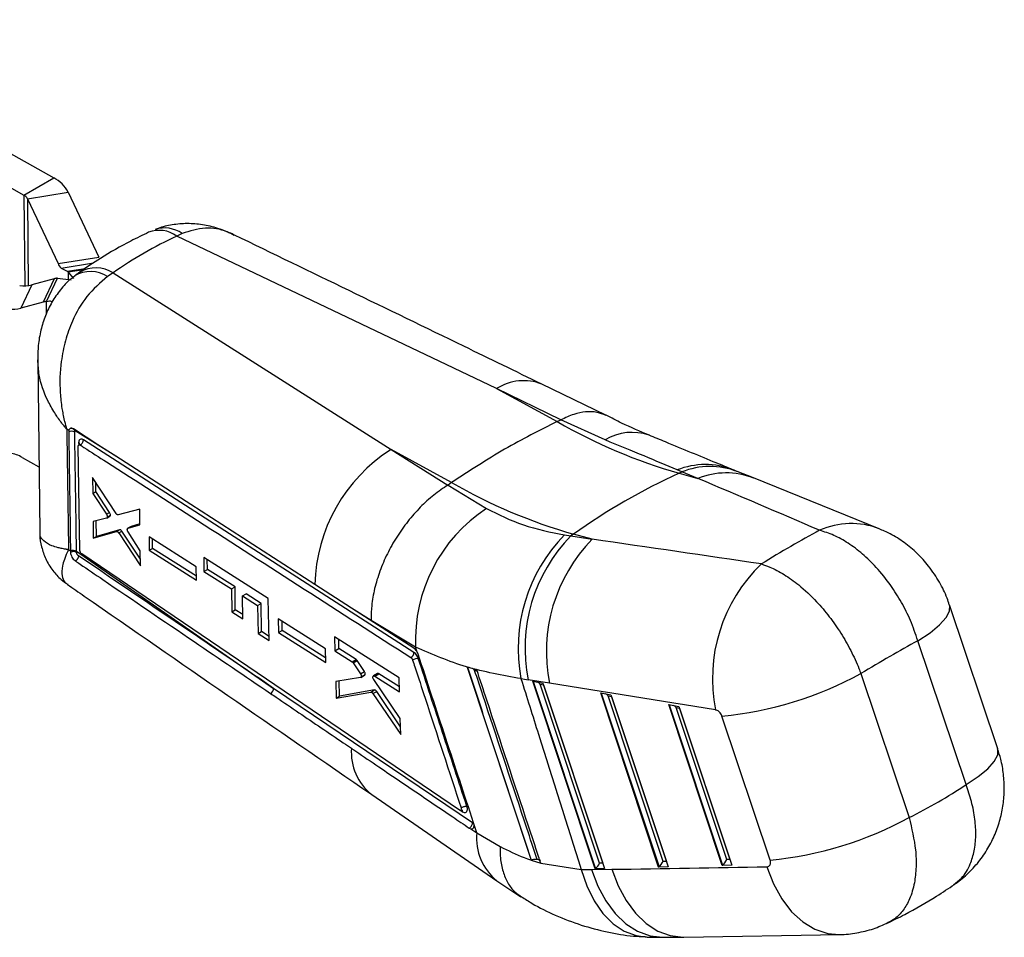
# Model space of a CAD drawing. Extents: x 29 to 409, y 89 to 274.
# Tile 10 of 10: x 363 to 409, y 209 to 253. Entities that reach past the tile are written whole.
import ezdxf

# ---------------------------------------------------------------- set-up
doc = ezdxf.new("R2010")
doc.units = 0
doc.layers.get('0').update_dxf_attribs({"linetype": 'CONTINUOUS'})

msp = doc.modelspace()

# ---------------------------------------------------------------- linework, layer by layer
at = {"color": 7, "linetype": 'CONTINUOUS'}
for p, q in [((351.0644, 252.8083), (364.3362, 245.3066)), ((350.0606, 251.7599), (362.9219, 244.4902)), ((362.9219, 244.4902), (364.3362, 245.3066)), ((363.0945, 244.3205), (365.0263, 244.6279)), ((365.0263, 244.6279), (366.472, 241.5541)), ((363.0945, 244.3205), (364.5402, 241.2467)), ((370.426, 242.6713), (370.1699, 242.5469)), ((385.3339, 235.3142), (370.1699, 242.5469)), ((364.5402, 241.2467), (366.472, 241.5541)), ((364.6936, 241.0341), (364.9746, 240.8805)), ((365.0143, 240.849), (365.7592, 240.9676)), ((364.3594, 240.5254), (363.2995, 240.2293)), ((364.3594, 240.5254), (363.8418, 239.4187)), ((363.9914, 239.4507), (364.509, 240.5574)), ((364.509, 240.5574), (365.1586, 240.4685)), ((365.2842, 240.541), (365.0143, 240.849)), ((367.1493, 240.8031), (366.8889, 240.6293)), ((367.1493, 240.8031), (380.3297, 232.4253)), ((363.2995, 240.2293), (362.7819, 239.1226)), ((363.9914, 239.4507), (364.1533, 239.4747)), ((363.8418, 239.4187), (362.7819, 239.1226)), ((363.5771, 236.6723), (363.6745, 228.5016)), ((385.3339, 235.3142), (388.2058, 233.7488)), ((388.3808, 233.832), (385.3339, 235.3142)), ((390.5135, 234.0489), (387.4755, 235.5267)), ((365.0529, 233.3289), (364.9543, 233.3907)), ((388.2058, 233.7488), (388.3769, 233.83)), ((388.3769, 233.83), (388.3808, 233.832)), ((390.4826, 232.8794), (388.3769, 233.83)), ((365.0529, 233.3289), (365.0469, 233.2646)), ((365.5793, 227.6411), (365.5024, 232.5879)), ((365.5339, 232.6532), (365.5286, 232.6501)), ((365.5819, 232.6471), (365.5916, 232.6415)), ((381.4136, 222.8085), (365.7415, 232.886)), ((362.8454, 232.0516), (363.6376, 231.5999)), ((380.3297, 232.4253), (383.0269, 230.7412)), ((383.2016, 230.8599), (380.3297, 232.4253)), ((370.8317, 229.819), (367.7659, 231.7943)), ((367.2897, 229.3927), (366.1772, 231.0989)), ((366.1772, 231.0989), (366.1871, 230.3461)), ((394.1078, 231.3636), (393.8917, 231.4567)), ((393.9799, 231.3052), (394.1078, 231.3636)), ((393.9799, 231.3052), (394.8703, 231.0589)), ((394.8703, 231.0589), (394.1078, 231.3636)), ((397.5063, 231.0772), (396.7438, 231.3819)), ((403.4658, 228.6741), (397.5067, 231.077)), ((366.333, 230.4303), (366.3276, 230.8682)), ((383.0269, 230.7412), (383.031, 230.7439)), ((383.2016, 230.8599), (383.031, 230.7439)), ((383.031, 230.7439), (384.8565, 229.6315)), ((366.1871, 230.3461), (366.333, 230.4303)), ((366.1871, 230.3461), (366.8382, 229.3552)), ((366.9856, 229.4402), (366.333, 230.4303)), ((376.7177, 226.029), (370.8317, 229.819)), ((366.8382, 229.3552), (366.9856, 229.4402)), ((366.8499, 229.1799), (366.997, 229.2648)), ((366.8748, 229.2226), (367.0221, 229.3077)), ((368.4117, 229.5934), (367.3968, 229.324)), ((368.423, 228.8552), (368.4117, 229.5934)), ((366.8404, 229.1759), (366.2046, 229.0067)), ((366.2046, 229.0067), (366.2147, 228.2256)), ((366.3591, 228.309), (366.35, 229.0454)), ((368.0015, 228.777), (367.8513, 228.6903)), ((367.8598, 228.6939), (368.423, 228.8552)), ((367.8598, 228.6939), (368.0101, 228.7807)), ((368.4224, 228.8994), (368.0101, 228.7807)), ((366.2147, 228.2256), (367.3131, 228.5384)), ((366.2147, 228.2256), (366.3591, 228.309)), ((367.4609, 228.6237), (366.3591, 228.309)), ((367.3131, 228.5384), (367.4609, 228.6237)), ((367.4204, 228.4707), (367.5685, 228.5562)), ((367.4204, 228.4707), (368.4524, 226.9047)), ((368.4476, 227.2223), (367.5685, 228.5562)), ((368.4416, 227.629), (367.862, 228.5164)), ((371.0914, 226.8686), (368.8559, 228.2893)), ((368.8559, 228.2893), (368.8658, 227.6488)), ((388.5529, 228.3747), (388.8533, 228.3302)), ((388.9757, 228.4163), (388.8533, 228.3302)), ((388.8533, 228.3302), (389.866, 228.1701)), ((389.866, 228.1701), (388.9757, 228.4163)), ((369.0178, 227.7366), (369.0122, 228.19)), ((365.0402, 227.6814), (365.1323, 227.6173)), ((365.1323, 227.6173), (365.1324, 227.6068)), ((365.1324, 227.6068), (365.1337, 227.5522)), ((365.4188, 227.6005), (374.7637, 221.1036)), ((365.42, 227.5476), (365.4188, 227.6005)), ((383.57, 215.3325), (365.6677, 227.4756)), ((368.4524, 226.9047), (368.4416, 227.629)), ((368.8658, 227.6488), (369.0178, 227.7366)), ((368.8658, 227.6488), (371.1027, 226.2289)), ((371.0993, 226.4219), (369.0178, 227.7366)), ((371.4491, 227.3135), (371.4612, 226.6461)), ((374.5096, 225.3654), (371.4491, 227.3135)), ((371.1027, 226.2289), (371.0914, 226.8686)), ((371.6237, 226.7399), (371.6179, 227.2061)), ((371.4612, 226.6461), (371.6237, 226.7399)), ((371.4612, 226.6461), (372.7656, 225.8168)), ((372.9323, 225.913), (371.6237, 226.7399)), ((372.7656, 225.8168), (372.9323, 225.913)), ((372.9458, 224.8268), (372.9323, 225.913)), ((378.4581, 224.9089), (376.7177, 226.029)), ((372.7656, 225.8168), (372.7863, 224.7348)), ((373.2873, 225.4851), (373.4557, 225.5823)), ((373.3086, 224.4033), (373.2873, 225.4851)), ((373.2873, 225.4851), (374.0019, 225.0308)), ((374.1726, 225.1293), (373.4557, 225.5823)), ((374.0019, 225.0308), (374.1726, 225.1293)), ((374.0019, 225.0308), (374.0288, 223.6994)), ((374.1892, 223.792), (374.1726, 225.1293)), ((374.5511, 223.368), (374.5096, 225.3654)), ((409.0918, 218.2332), (406.8078, 225.0573)), ((372.7863, 224.7348), (372.9458, 224.8268)), ((372.7863, 224.7348), (373.3086, 224.4033)), ((373.3047, 224.6), (372.9458, 224.8268)), ((379.3861, 224.325), (378.4581, 224.9089)), ((381.4058, 223.0122), (378.4581, 224.9089)), ((377.218, 222.9733), (374.9827, 224.3941)), ((374.9827, 224.3941), (374.9962, 223.7557)), ((375.1645, 223.8528), (375.1592, 224.2819)), ((381.4924, 223.0611), (379.3861, 224.325)), ((374.0288, 223.6994), (374.1892, 223.792)), ((374.0288, 223.6994), (374.5511, 223.368)), ((374.547, 223.5659), (374.1892, 223.792)), ((374.9962, 223.7557), (375.1645, 223.8528)), ((374.9962, 223.7557), (377.2328, 222.3356)), ((377.2278, 222.5495), (375.1645, 223.8528)), ((380.7167, 221.5982), (377.6555, 223.547)), ((377.6555, 223.547), (377.6714, 222.8819)), ((377.8564, 222.9887), (377.8511, 223.4225)), ((407.5867, 216.5359), (405.3026, 223.36)), ((377.2328, 222.3356), (377.218, 222.9733)), ((377.6714, 222.8819), (377.8564, 222.9887)), ((377.6714, 222.8819), (378.4806, 222.3673)), ((378.6685, 222.4758), (377.8564, 222.9887)), ((381.5713, 222.8208), (381.4924, 223.0611)), ((378.4806, 222.3673), (378.6685, 222.4758)), ((378.5341, 222.3125), (378.7219, 222.421)), ((378.5341, 222.3125), (378.8782, 221.7986)), ((379.0635, 221.9056), (378.7219, 222.421)), ((378.8782, 221.7986), (379.0635, 221.9056)), ((378.8919, 221.6238), (379.0751, 221.7296)), ((378.9139, 221.6554), (379.0978, 221.7616)), ((379.6834, 221.8032), (379.4923, 221.6929)), ((379.5547, 221.6843), (379.7464, 221.7949)), ((380.728, 221.175), (379.7464, 221.7949)), ((383.9408, 222.1088), (386.9648, 212.9611)), ((402.6025, 221.8012), (404.8866, 214.9771)), ((378.8787, 221.6191), (377.7055, 221.4256)), ((377.7055, 221.4256), (377.7236, 220.6351)), ((377.8842, 220.7278), (377.8753, 221.4536)), ((380.7673, 219.6739), (379.5077, 221.5172)), ((379.5547, 221.6843), (380.7344, 220.9341)), ((380.7344, 220.9341), (380.7167, 221.5982)), ((387.8417, 221.3463), (386.829, 221.5064)), ((387.0426, 221.4389), (387.5278, 221.3557)), ((390.0014, 212.5404), (387.0426, 221.4389)), ((390.2136, 212.8117), (387.3897, 221.3044)), ((387.3897, 221.3044), (387.554, 221.2762)), ((387.5278, 221.3557), (390.4547, 212.5531)), ((387.554, 221.2762), (390.3672, 212.816)), ((384.1883, 214.7195), (374.7637, 221.1036)), ((377.7236, 220.6351), (379.3672, 220.9228)), ((379.5468, 221.0265), (377.8842, 220.7278)), ((379.3672, 220.9228), (379.5468, 221.0265)), ((379.4693, 220.8556), (379.6492, 220.9594)), ((379.4693, 220.8556), (380.7869, 218.9126)), ((380.7776, 219.2751), (379.6492, 220.9594)), ((390.268, 220.8856), (390.7532, 220.8024)), ((393.0149, 212.6246), (390.268, 220.8856)), ((390.7532, 220.8024), (393.4682, 212.6373)), ((377.7236, 220.6351), (377.8842, 220.7278)), ((393.227, 212.8959), (390.6151, 220.7511)), ((390.6151, 220.7511), (390.7795, 220.7229)), ((390.7795, 220.7229), (393.3806, 212.9002)), ((393.4934, 220.3324), (393.9786, 220.2492)), ((396.0283, 212.7088), (393.4934, 220.3324)), ((396.2405, 212.9801), (393.8405, 220.1979)), ((393.8405, 220.1979), (394.0049, 220.1697)), ((393.9786, 220.2492), (396.4817, 212.7215)), ((394.0049, 220.1697), (396.3941, 212.9844)), ((380.7869, 218.9126), (380.7673, 219.6739)), ((398.2993, 212.9638), (396.0153, 219.7879)), ((379.4146, 216.0633), (385.349, 211.9738)), ((383.6356, 215.3185), (383.6553, 215.3268)), ((384.2609, 214.6387), (384.2398, 214.7314)), ((384.0371, 214.4762), (384.1168, 214.4397)), ((384.1168, 214.4397), (384.3883, 214.2518)), ((384.1168, 214.4397), (384.1306, 214.4372)), ((384.3883, 214.2518), (384.2609, 214.6387)), ((384.3883, 214.2518), (385.4956, 213.6021)), ((386.9648, 212.9611), (386.9662, 212.9568)), ((386.9662, 212.9568), (386.9727, 212.9606)), ((386.9662, 212.9568), (387.4245, 212.8187)), ((387.2549, 212.9928), (387.2536, 212.9967)), ((387.2536, 212.9967), (387.4061, 212.9501)), ((387.3793, 212.9552), (387.2549, 212.9928)), ((393.3806, 212.9002), (393.227, 212.8959)), ((396.3941, 212.9844), (396.2405, 212.9801)), ((387.4236, 212.8213), (389.346, 212.5209)), ((387.4245, 212.8187), (387.4236, 212.8213)), ((389.8324, 212.5107), (390.7949, 212.5232)), ((390.4547, 212.5531), (390.0014, 212.5404)), ((390.3672, 212.816), (390.2136, 212.8117)), ((393.4682, 212.6373), (393.0149, 212.6246)), ((396.4817, 212.7215), (396.0283, 212.7088)), ((385.341, 211.9702), (386.4824, 211.2224)), ((393.2218, 209.2981), (394.1842, 209.3106)), ((394.2152, 209.3112), (401.6235, 209.4328)), ((401.5685, 209.4312), (401.6239, 209.4328))]:
    msp.add_line(p, q, dxfattribs=at)
at = {"color": 8, "linetype": 'CONTINUOUS'}
for p, q in [((362.9219, 244.4902), (362.9607, 240.1822)), ((363.0945, 244.3205), (363.1316, 240.1947)), ((364.6936, 241.0341), (366.2272, 241.2781)), ((364.9746, 240.8805), (365.8341, 241.0173)), ((365.0143, 240.849), (365.0175, 240.4878)), ((363.9965, 238.8801), (363.9914, 239.4507)), ((367.4023, 232.0287), (365.3519, 233.3143)), ((365.5191, 232.7518), (365.5208, 232.6437)), ((387.0659, 221.4349), (390.0194, 212.5528)), ((390.2914, 220.8816), (393.0328, 212.637)), ((393.5168, 220.3284), (396.0463, 212.7212)), ((383.6301, 215.3136), (383.7203, 215.2525))]:
    msp.add_line(p, q, dxfattribs=at)
at = {"color": 7, "linetype": 'CONTINUOUS', "flags": 128}
msp.add_lwpolyline([(367.7659, 231.7943), (367.5048, 231.9625), (366.4288, 232.6561), (365.2733, 233.401)], dxfattribs=at)
at = {"color": 8, "linetype": 'CONTINUOUS', "flags": 128}
for points in [[(405.3026, 223.36), (405.8796, 223.741), (406.3306, 224.1099), (406.6421, 224.4557), (406.8048, 224.7681), (406.8138, 225.0377), (406.8075, 225.058)], [(407.5867, 216.5359), (408.1637, 216.9169), (408.6146, 217.2858), (408.9261, 217.6316), (409.0888, 217.944), (409.0978, 218.2136), (409.0918, 218.2332)], [(389.346, 212.5209), (389.6058, 211.7342), (389.9498, 211.0297), (390.3685, 210.4269), (390.8505, 209.9422), (391.3824, 209.5892), (391.9497, 209.3774), (392.3744, 209.3157)], [(389.8324, 212.5107), (390.1275, 211.727), (390.5049, 211.0247), (390.9545, 210.4228), (391.464, 209.9377), (392.0194, 209.5828), (392.6057, 209.3676), (393.2068, 209.298), (393.2218, 209.2981)], [(390.7949, 212.5232), (391.0899, 211.7395), (391.4674, 211.0372), (391.917, 210.4353), (392.4264, 209.9502), (392.9819, 209.5953), (393.5681, 209.3801), (394.1693, 209.3105), (394.2155, 209.3112)], [(398.1461, 212.6432), (398.4535, 211.8403), (398.8473, 211.1236), (399.3161, 210.5135), (399.8466, 210.0275), (400.4235, 209.6797), (401.0302, 209.4799), (401.5685, 209.4312)]]:
    msp.add_lwpolyline(points, dxfattribs=at)
at = {"color": 7, "linetype": 'CONTINUOUS'}
for centre, radius, start, end in [((363.6021, 243.87), 1.6132, 28.01966, 62.9356), ((362.7384, 244.131), 0.4033, 28.01966, 62.9356), ((364.9949, 241.4131), 0.4842, 200.10003, 231.5166), ((364.8879, 240.7302), 0.1735, 43.21821, 60.0169), ((366.3273, 239.5043), 1.5371, 57.67097, 119.56915), ((364.6957, 239.3174), 1.254, 98.56259, 105.55716), ((362.9386, 241.5742), 1.3925, 261.14126, 285.02296), ((364.1781, 238.2105), 1.2541, 98.56416, 105.55754), ((363.9246, 238.7606), 0.7499, 60.8683, 72.23979), ((362.4209, 240.4675), 1.3925, 261.14112, 285.02311), ((365.1704, 233.2144), 0.2072, 28.82286, 111.42053), ((401.0697, 256.1014), 25.7898, 240.07954, 254.04357), ((365.1823, 232.9837), 0.3119, 61.07619, 115.737), ((365.4759, 232.6675), 0.0947, 5.17519, 62.8452), ((362.022, 230.6117), 1.6587, 60.23576, 81.47202), ((384.5049, 225.8496), 7.7892, 122.41313, 178.68087), ((407.1003, 202.7989), 31.3808, 114.71482, 125.27981), ((396.0655, 253.2125), 25.7898, 240.07954, 254.04357), ((388.9308, 223.399), 7.446, 123.17378, 182.60088), ((394.0152, 222.9992), 7.6637, 135.45871, 190.80362), ((394.2747, 223.0098), 7.5959, 135.53851, 191.41511), ((395.2874, 222.8497), 7.5959, 135.53846, 191.41517), ((365.2695, 227.3246), 0.3138, 61.57949, 115.89669), ((365.2724, 227.2746), 0.3103, 61.61049, 116.56353), ((403.1022, 221.5621), 7.5378, 133.81898, 191.35504), ((381.119, 222.8179), 0.2948, 299.99402, 358.1616), ((381.6357, 221.9232), 0.5968, 91.39373, 118.64563), ((394.3738, 236.9407), 17.2312, 275.46622, 298.52517), ((374.4595, 221.1258), 0.305, 300.40302, 355.82847), ((396.6579, 230.1166), 17.2312, 275.46616, 298.52514)]:
    msp.add_arc(centre, radius, start, end, dxfattribs=at)
at = {"color": 8, "linetype": 'CONTINUOUS'}
for centre, radius, start, end in [((369.3368, 241.4117), 1.4081, 53.72887, 110.80149), ((369.5992, 241.4884), 1.4432, 55.04684, 108.39343), ((366.0837, 239.3845), 1.4826, 57.10635, 120.93829), ((386.6097, 233.3488), 2.3431, 68.32643, 122.9878), ((391.7583, 230.8109), 2.4302, 70.6218, 121.66351), ((395.2262, 228.127), 3.5872, 68.54554, 111.84063), ((395.4491, 228.0144), 3.6078, 68.96933, 111.82519), ((396.2115, 227.7099), 3.6076, 68.94445, 111.8257), ((402.1499, 225.2523), 3.6661, 68.95195, 114.23007), ((381.0172, 218.0724), 2.5716, 175.82486, 231.40972), ((386.992, 214.0074), 2.6152, 174.63787, 230.92719)]:
    msp.add_arc(centre, radius, start, end, dxfattribs=at)
at = {"color": 7, "linetype": 'CONTINUOUS'}
for centre, major_axis, ratio, start_param, end_param in [((395.5086, 193.9217), (-26.5744, 47.9958), 0.6041652, 6.24136, 6.3466241), ((419.7012, 187.9287), (148.6534, -70.8909), 0.1770502, 1.7831146, 1.8222545), ((366.9308, 229.3852), (-0.0643, 0.1228), 0.5423183, 3.7834199, 4.8818431), ((366.9319, 229.3856), (-0.0636, 0.1216), 0.5423183, 3.0263283, 3.7715106), ((367.516, 228.5006), (-0.0628, 0.12), 0.5423183, 4.897787, 6.1704902), ((386.8569, 197.0115), (29.0653, 33.5294), 0.3448416, 0.7356963, 0.8319494), ((419.7012, 187.9287), (206.3805, -35.618), 0.1676483, 1.7055926, 1.7447326), ((386.8569, 197.0115), (32.711, 29.532), 0.2323319, 0.7794144, 0.8735019), ((378.6699, 222.3652), (-0.0626, 0.1196), 0.5423183, 4.9007228, 5.5309353), ((379.0099, 221.8504), (-0.0637, 0.1216), 0.5423183, 2.9740353, 3.6562928), ((380.2231, 256.934), (-21.9222, 32.4763), 0.6820939, 2.5637805, 2.5749864), ((387.2652, 221.2219), (0.2368, -0.2034), 0.4642517, 1.4402823, 1.9634489), ((416.3822, 185.7284), (202.517, -37.2364), 0.1471409, 1.7000516, 1.7391915), ((379.5977, 220.9), (-0.064, 0.1222), 0.5423183, 4.9226568, 6.1012912), ((390.4906, 220.6686), (0.2368, -0.2034), 0.4642517, 1.4402823, 1.9634489), ((393.716, 220.1154), (0.2368, -0.2034), 0.4642517, 1.4402823, 1.9634489), ((369.5003, 248.8681), (43.9627, -26.2156), 0.5958631, 5.914744, 6.0088314), ((393.1026, 212.8134), (0.1423, 0.2032), 0.2657809, 3.8736202, 5.307034), ((396.116, 212.8976), (0.1423, 0.2032), 0.2657809, 3.8736202, 5.307034), ((386.602, 223.0497), (-6.4624, 9.5736), 0.6820939, 2.6647172, 2.7207113), ((389.9384, 212.725), (0.0078, 0.203), 0.7755013, 3.6022984, 3.7302586), ((390.0891, 212.7292), (0.1423, 0.2032), 0.2657809, 3.8736202, 5.307034), ((396.5483, 244.9861), (189.2188, 3.549), 0.1710289, 4.6787704, 4.7176252), ((392.9519, 212.8092), (0.0078, 0.203), 0.7755013, 3.6022984, 3.7302586), ((395.9654, 212.8934), (0.0078, 0.203), 0.7755013, 3.6022984, 3.7302586)]:
    msp.add_ellipse(centre, major_axis=major_axis, ratio=ratio, start_param=start_param, end_param=end_param, dxfattribs=at)
for points, knots in [([(368.8376, 242.7283), (368.5536, 242.592), (367.7703, 242.2161), (366.674, 241.5921), (365.8925, 241.0612), (365.5685, 240.8411)], [0, 0, 0, 0, 0.2498894, 0.6890351, 1, 1, 1, 1]), ([(372.5381, 242.7496), (372.3982, 242.8081), (372.0274, 242.9632), (371.3969, 243.0985), (370.6683, 243.1604), (369.9614, 243.0926), (369.4475, 242.986), (369.1909, 242.8686), (369.1451, 242.8476)], [0, 0, 0, 0, 0.1304336, 0.3455857, 0.5534861, 0.7577245, 0.9568108, 1, 1, 1, 1]), ([(372.9074, 242.5947), (372.887, 242.6066), (372.7939, 242.6604), (372.6919, 242.6942), (372.6124, 242.7205)], [0, 0, 0, 0, 0.2199909, 1, 1, 1, 1]), ([(387.4749, 235.5258), (386.244, 236.1248), (381.3851, 238.4891), (376.5284, 240.8414), (372.9022, 242.5978)], [0, 0, 0, 0, 0.2533326, 1, 1, 1, 1]), ([(365.3321, 240.6459), (365.2685, 240.6008), (365.0126, 240.4191), (364.6447, 240.004), (364.236, 239.423), (363.9275, 238.7772), (363.7131, 238.085), (363.5894, 237.3795), (363.5847, 236.9016), (363.5825, 236.6725)], [0, 0, 0, 0, 0.051812, 0.208437, 0.3653977, 0.524881, 0.6827674, 0.847894, 1, 1, 1, 1]), ([(366.8889, 240.6293), (366.5456, 240.3349), (365.882, 239.7657), (365.2509, 238.6523), (364.8737, 237.594), (364.6419, 236.4519), (364.6057, 235.3591), (364.6978, 234.5299), (364.7753, 234.0964), (364.8292, 233.8505), (364.8771, 233.6613), (364.9074, 233.5506), (364.9261, 233.4854), (364.9374, 233.4468), (364.9442, 233.424), (364.9481, 233.4112), (364.95, 233.4049), (364.9518, 233.3988), (364.9532, 233.3945), (364.9543, 233.3907)], [0, 0, 0, 0, 0.1850823, 0.3578359, 0.4793272, 0.6008718, 0.781912, 0.8736523, 0.907566, 0.9453758, 0.9676294, 0.9807984, 0.988606, 0.9932381, 0.995987, 0.9976183, 0.998276, 0.9985074, 1, 1, 1, 1]), ([(365.5714, 240.838), (365.4947, 240.7882), (365.4077, 240.7316), (365.3304, 240.6611), (365.3212, 240.6526)], [0, 0, 0, 0, 0.8805726, 1, 1, 1, 1]), ([(390.5268, 234.0362), (390.385, 234.0955), (390.0861, 234.2203), (389.5619, 234.2321), (388.9856, 234.1217), (388.5843, 233.9295), (388.3808, 233.832)], [0, 0, 0, 0, 0.2332689, 0.4912694, 0.7419991, 1, 1, 1, 1]), ([(392.5732, 233.104), (392.1358, 233.2872), (391.4616, 233.5697), (390.7744, 233.9253), (390.5331, 234.0502)], [0, 0, 0, 0, 0.6488176, 1, 1, 1, 1]), ([(364.9543, 233.3907), (364.9688, 232.4493), (364.9982, 230.5462), (365.0261, 228.6431), (365.0402, 227.6814)], [0, 0, 0, 0, 0.4946651, 1, 1, 1, 1]), ([(365.0947, 233.4073), (365.0819, 233.3921), (365.0637, 233.3705), (365.0554, 233.3384), (365.0529, 233.3289)], [0, 0, 0, 0, 0.7060547, 1, 1, 1, 1]), ([(365.2733, 233.401), (365.2451, 233.4151), (365.1916, 233.442), (365.131, 233.4344), (365.1043, 233.4145), (365.0947, 233.4073)], [0, 0, 0, 0, 0.4152275, 0.7891964, 1, 1, 1, 1]), ([(388.2058, 233.7488), (387.3739, 233.3327), (385.7037, 232.4972), (384.0377, 231.4071), (383.2016, 230.8599)], [0, 0, 0, 0, 0.4980936, 1, 1, 1, 1]), ([(365.0469, 233.2646), (365.0484, 233.1649), (365.0568, 232.6209), (365.0856, 230.7386), (365.1122, 228.9558), (365.1323, 227.6173)], [0, 0, 0, 0, 0.05299586, 0.28902596, 1, 1, 1, 1]), ([(365.3331, 233.2567), (365.3338, 233.2689), (365.3352, 233.2933), (365.3464, 233.3074), (365.3519, 233.3143)], [0, 0, 0, 0, 0.50226629, 1, 1, 1, 1]), ([(365.4188, 227.6005), (365.4172, 227.7116), (365.4089, 228.267), (365.3807, 230.1526), (365.3535, 231.9267), (365.3332, 233.2567)], [0, 0, 0, 0, 0.0589073, 0.2945367, 1, 1, 1, 1]), ([(365.7415, 232.886), (365.7225, 232.8964), (365.6782, 232.9207), (365.614, 232.9251), (365.5591, 232.8957), (365.5244, 232.8362), (365.5208, 232.7791), (365.5191, 232.7518)], [0, 0, 0, 0, 0.16107607, 0.37533508, 0.58953343, 0.80367858, 1, 1, 1, 1]), ([(396.5385, 231.4655), (396.2792, 231.5729), (395.6628, 231.8283), (394.5874, 232.2694), (393.5218, 232.7075), (392.8237, 232.9971), (392.5658, 233.1041)], [0, 0, 0, 0, 0.2219632, 0.5276483, 0.8255082, 1, 1, 1, 1]), ([(365.5024, 232.5879), (365.5033, 232.5998), (365.505, 232.6237), (365.5203, 232.6471), (365.5431, 232.6576), (365.5653, 232.6548), (365.5786, 232.6486), (365.5819, 232.6471)], [0, 0, 0, 0, 0.2312783, 0.4625688, 0.6936348, 0.9242774, 1, 1, 1, 1]), ([(365.5708, 232.6915), (365.5708, 232.6915), (365.5709, 232.6917), (365.5598, 232.67), (365.541, 232.6596), (365.5326, 232.6549)], [0, 0, 0, 0, 0.23716579, 0.65514487, 1, 1, 1, 1]), ([(365.5916, 232.6415), (365.6112, 232.6542), (365.6507, 232.6796), (365.7005, 232.7437), (365.7353, 232.817), (365.7394, 232.863), (365.7415, 232.886)], [0, 0, 0, 0, 0.24692759, 0.49795118, 0.74897537, 1, 1, 1, 1]), ([(365.5916, 232.6415), (365.65, 232.604), (366.0675, 232.3354), (367.9215, 231.1429), (373.088, 227.8202), (377.8955, 224.7297), (381.2664, 222.5627)], [0, 0, 0, 0, 0.0111743, 0.0799074, 0.3548404, 1, 1, 1, 1]), ([(393.8917, 231.4567), (393.3893, 231.6729), (392.3741, 232.1099), (391.1174, 232.6211), (390.4826, 232.8794)], [0, 0, 0, 0, 0.4948358, 1, 1, 1, 1]), ([(396.7438, 231.3819), (396.7279, 231.3882), (396.6644, 231.4137), (396.6003, 231.4401), (396.5522, 231.4599)], [0, 0, 0, 0, 0.24995897, 1, 1, 1, 1]), ([(383.0269, 230.7412), (382.8014, 230.5911), (382.3503, 230.2909), (381.707, 229.7019), (381.113, 229.0287), (380.5839, 228.2825), (380.1373, 227.485), (379.7825, 226.6597), (379.5335, 225.8293), (379.4029, 225.0703), (379.3796, 224.5771), (379.3855, 224.351), (379.3861, 224.325)], [0, 0, 0, 0, 0.112227, 0.2244541, 0.336681, 0.448908, 0.5611371, 0.6733664, 0.7855995, 0.8978326, 0.988228, 1, 1, 1, 1]), ([(366.8382, 229.3552), (366.846, 229.3416), (366.8615, 229.3145), (366.8744, 229.2707), (366.8769, 229.2402), (366.8752, 229.2256), (366.8748, 229.2226)], [0, 0, 0, 0, 0.3069042, 0.6138026, 0.920409, 1, 1, 1, 1]), ([(366.8748, 229.2226), (366.8721, 229.2124), (366.8666, 229.1918), (366.8517, 229.1796), (366.8421, 229.1765), (366.8404, 229.1759)], [0, 0, 0, 0, 0.4521285, 0.9042181, 1, 1, 1, 1]), ([(367.3968, 229.324), (367.3881, 229.3232), (367.3706, 229.3217), (367.3397, 229.3374), (367.3116, 229.3621), (367.2963, 229.3835), (367.2897, 229.3927)], [0, 0, 0, 0, 0.2661495, 0.5323076, 0.798557, 1, 1, 1, 1]), ([(384.8565, 229.6315), (385.4235, 229.3464), (386.5691, 228.7705), (387.8872, 228.5075), (388.5529, 228.3747)], [0, 0, 0, 0, 0.494965, 1, 1, 1, 1]), ([(363.6836, 228.5041), (363.6813, 228.4668), (363.6669, 228.2332), (363.7502, 227.8015), (363.9455, 227.2211), (364.2684, 226.6956), (364.6289, 226.2892), (364.8948, 226.1051), (364.9977, 226.034)], [0, 0, 0, 0, 0.0384527, 0.2408202, 0.4460122, 0.6675932, 0.8714814, 1, 1, 1, 1]), ([(367.3131, 228.5384), (367.3218, 228.5393), (367.3391, 228.5411), (367.37, 228.5258), (367.3982, 228.5014), (367.4137, 228.48), (367.4204, 228.4707)], [0, 0, 0, 0, 0.2653521, 0.5306958, 0.7961591, 1, 1, 1, 1]), ([(367.8256, 228.6417), (367.8277, 228.6525), (367.8321, 228.6742), (367.8467, 228.689), (367.8571, 228.6929), (367.8598, 228.6939)], [0, 0, 0, 0, 0.4268082, 0.8536099, 1, 1, 1, 1]), ([(367.862, 228.5164), (367.8544, 228.5299), (367.8391, 228.557), (367.8256, 228.6022), (367.8256, 228.6283), (367.8256, 228.6417)], [0, 0, 0, 0, 0.3262208, 0.6524531, 1, 1, 1, 1]), ([(405.3026, 223.36), (405.193, 223.6825), (404.9829, 224.3001), (404.5372, 225.1837), (403.9984, 226.0426), (403.3717, 226.8218), (402.6828, 227.4901), (402.0041, 227.9998), (401.3162, 228.3848), (400.869, 228.5252), (400.6454, 228.5954)], [0, 0, 0, 0, 0.1317458, 0.2523322, 0.3729182, 0.5164041, 0.6390112, 0.7616189, 0.8808093, 1, 1, 1, 1]), ([(406.794, 225.0534), (406.7606, 225.1642), (406.6472, 225.5401), (406.3266, 226.1674), (405.8533, 226.8825), (405.2836, 227.5107), (404.6681, 228.0229), (404.0599, 228.4152), (403.6399, 228.5901), (403.462, 228.6641)], [0, 0, 0, 0, 0.0683828, 0.2318588, 0.4134311, 0.5742462, 0.7313002, 0.8862526, 1, 1, 1, 1]), ([(365.1337, 227.5522), (365.1376, 227.5178), (365.1459, 227.4458), (365.1964, 227.332), (365.2645, 227.233), (365.3231, 227.1744), (365.3563, 227.1505), (365.3643, 227.1448)], [0, 0, 0, 0, 0.23302242, 0.48828876, 0.70933392, 0.93035172, 1, 1, 1, 1]), ([(365.5104, 227.3871), (365.5099, 227.3761), (365.509, 227.3539), (365.4999, 227.3177), (365.4856, 227.2812), (365.466, 227.2454), (365.4421, 227.212), (365.4148, 227.1823), (365.3884, 227.1598), (365.3713, 227.1491), (365.3643, 227.1448)], [0, 0, 0, 0, 0.13008082, 0.26016008, 0.39024146, 0.52032236, 0.65040331, 0.78048377, 0.91056427, 1, 1, 1, 1]), ([(365.5104, 227.3871), (365.5051, 227.391), (365.4898, 227.4024), (365.4652, 227.4294), (365.4411, 227.4679), (365.4242, 227.5096), (365.4214, 227.535), (365.42, 227.5476)], [0, 0, 0, 0, 0.1170615, 0.3412613, 0.5636767, 0.7836438, 1, 1, 1, 1]), ([(374.7637, 221.1036), (373.56, 221.9203), (370.4743, 224.0138), (367.3909, 226.1092), (365.5104, 227.3871)], [0, 0, 0, 0, 0.3900923, 1, 1, 1, 1]), ([(365.6677, 227.4756), (365.6575, 227.4837), (365.6372, 227.5), (365.6105, 227.5372), (365.5905, 227.5789), (365.5809, 227.6149), (365.5797, 227.6345), (365.5793, 227.6411)], [0, 0, 0, 0, 0.22109761, 0.44216121, 0.66342445, 0.88502262, 1, 1, 1, 1]), ([(365.3643, 227.1448), (365.4378, 227.0948), (365.872, 226.7996), (367.7487, 225.5238), (370.7579, 223.4794), (373.4078, 221.6812), (374.6139, 220.8627)], [0, 0, 0, 0, 0.0238652, 0.1408873, 0.6089754, 1, 1, 1, 1]), ([(397.8831, 227.0008), (398.0149, 226.956), (398.3678, 226.836), (398.9643, 226.5186), (399.7177, 225.9833), (400.4445, 225.3014), (401.1107, 224.5131), (401.6586, 223.7307), (402.1333, 222.8985), (402.4336, 222.2464), (402.5724, 221.8808), (402.6025, 221.8012)], [0, 0, 0, 0, 0.07445716, 0.19936268, 0.32426901, 0.48349002, 0.60408535, 0.72468104, 0.84554842, 0.96641665, 1, 1, 1, 1]), ([(364.9907, 226.026), (365.2543, 225.8433), (370.0581, 222.5138), (374.8679, 219.1984), (379.4138, 216.065)], [0, 0, 0, 0, 0.0548591, 1, 1, 1, 1]), ([(381.5713, 222.8208), (381.5541, 222.8497), (381.5172, 222.9116), (381.4573, 222.9754), (381.4189, 223.0028), (381.4058, 223.0122)], [0, 0, 0, 0, 0.3673739, 0.784137, 1, 1, 1, 1]), ([(381.6211, 222.5199), (381.6155, 222.5356), (381.5974, 222.5861), (381.552, 222.6694), (381.4848, 222.7551), (381.4365, 222.7913), (381.4136, 222.8085)], [0, 0, 0, 0, 0.1346375, 0.4325529, 0.7305855, 1, 1, 1, 1]), ([(386.4873, 221.5626), (385.6113, 221.7193), (383.8461, 222.0351), (382.2809, 222.7174), (381.4924, 223.0611)], [0, 0, 0, 0, 0.4961996, 1, 1, 1, 1]), ([(381.6133, 222.7237), (381.6011, 222.7557), (381.5886, 222.7885), (381.5718, 222.8199), (381.5713, 222.8208)], [0, 0, 0, 0, 0.9724984, 1, 1, 1, 1]), ([(384.2398, 214.7314), (383.8017, 216.0633), (382.9256, 218.727), (382.0507, 221.3915), (381.6133, 222.7237)], [0, 0, 0, 0, 0.4999998, 1, 1, 1, 1]), ([(378.4806, 222.3673), (378.4908, 222.3597), (378.5099, 222.3456), (378.5264, 222.323), (378.5341, 222.3125)], [0, 0, 0, 0, 0.5355044, 1, 1, 1, 1]), ([(381.2664, 222.5627), (381.2762, 222.5552), (381.2965, 222.5398), (381.324, 222.5037), (381.3411, 222.471), (381.3478, 222.452), (381.3495, 222.447)], [0, 0, 0, 0, 0.28944828, 0.5947737, 0.89282077, 1, 1, 1, 1]), ([(381.3495, 222.447), (381.3855, 222.3374), (381.5838, 221.7325), (382.3506, 219.3948), (383.0823, 217.1672), (383.6514, 215.4348)], [0, 0, 0, 0, 0.04690353, 0.25873968, 1, 1, 1, 1]), ([(383.9236, 215.5069), (383.5396, 216.6755), (382.7716, 219.0129), (382.0046, 221.3508), (381.6211, 222.5199)], [0, 0, 0, 0, 0.4999626, 1, 1, 1, 1]), ([(378.8782, 221.7986), (378.8861, 221.785), (378.9019, 221.7578), (378.9151, 221.7139), (378.9184, 221.679), (378.9152, 221.6618), (378.9139, 221.6554)], [0, 0, 0, 0, 0.2790953, 0.5582022, 0.8367673, 1, 1, 1, 1]), ([(379.0978, 221.7616), (379.0997, 221.7729), (379.1034, 221.7957), (379.0954, 221.8385), (379.081, 221.8764), (379.0682, 221.8977), (379.0635, 221.9056)], [0, 0, 0, 0, 0.2781551, 0.5563053, 0.8346555, 1, 1, 1, 1]), ([(379.7464, 221.7949), (379.7363, 221.7999), (379.7161, 221.81), (379.6943, 221.8105), (379.6861, 221.8034), (379.6842, 221.8018)], [0, 0, 0, 0, 0.4375463, 0.8751553, 1, 1, 1, 1]), ([(384.3933, 221.979), (384.2997, 222.0054), (384.148, 222.0481), (383.9982, 222.092), (383.9408, 222.1088)], [0, 0, 0, 0, 0.6168953, 1, 1, 1, 1]), ([(384.2913, 221.957), (384.2908, 221.9576), (384.2697, 221.9807), (384.2445, 222.0089), (384.2131, 222.0286), (384.2084, 222.0315)], [0, 0, 0, 0, 0.02090554, 0.85372882, 1, 1, 1, 1]), ([(387.2536, 212.9967), (387.2127, 213.1204), (387.0082, 213.7385), (386.1494, 216.3349), (385.2029, 219.1979), (384.4203, 221.5667), (384.2913, 221.957)], [0, 0, 0, 0, 0.0413973, 0.2069859, 0.8693413, 1, 1, 1, 1]), ([(387.4236, 212.8213), (387.3895, 212.9244), (387.1917, 213.5219), (386.339, 216.0974), (385.363, 219.0469), (384.551, 221.5021), (384.3933, 221.979)], [0, 0, 0, 0, 0.0337677, 0.1957685, 0.8437715, 1, 1, 1, 1]), ([(378.9139, 221.6554), (378.9105, 221.6457), (378.9056, 221.6317), (378.8944, 221.627), (378.8909, 221.6256)], [0, 0, 0, 0, 0.6856594, 1, 1, 1, 1]), ([(379.5077, 221.5172), (379.4998, 221.5302), (379.4839, 221.5563), (379.4701, 221.5991), (379.4659, 221.6334), (379.4684, 221.6505), (379.4694, 221.6568)], [0, 0, 0, 0, 0.27985014, 0.5597132, 0.83901108, 1, 1, 1, 1]), ([(379.4694, 221.6568), (379.4725, 221.6663), (379.4789, 221.6854), (379.4999, 221.6986), (379.526, 221.6994), (379.5454, 221.6891), (379.5547, 221.6843)], [0, 0, 0, 0, 0.2550344, 0.5100496, 0.7655864, 1, 1, 1, 1]), ([(386.4873, 221.5626), (386.7642, 220.6832), (387.7131, 217.6692), (388.669, 214.6554), (389.346, 212.5209)], [0, 0, 0, 0, 0.2917755, 1, 1, 1, 1]), ([(374.6139, 220.8627), (374.7031, 220.8022), (375.1533, 220.4968), (376.3038, 219.7164), (377.4942, 218.9093), (378.3235, 218.3471), (378.4524, 218.2597)], [0, 0, 0, 0, 0.0697469, 0.3519364, 0.899266, 1, 1, 1, 1]), ([(379.3672, 220.9228), (379.3763, 220.9227), (379.3945, 220.9225), (379.4262, 220.9041), (379.4516, 220.8798), (379.4649, 220.8616), (379.4693, 220.8556)], [0, 0, 0, 0, 0.2866905, 0.5733689, 0.8599746, 1, 1, 1, 1]), ([(396.0153, 219.7879), (396.0136, 219.7926), (396.0002, 219.8314), (395.9628, 219.9035), (395.8975, 219.9801), (395.8216, 220.0395), (395.7605, 220.0683), (395.721, 220.0762), (395.7119, 220.078)], [0, 0, 0, 0, 0.0335122, 0.2737677, 0.5139591, 0.6736848, 0.9246547, 1, 1, 1, 1]), ([(378.4524, 218.2597), (378.5224, 218.2122), (378.9535, 217.92), (380.5528, 216.8361), (382.3444, 215.6224), (383.7751, 214.6536), (384.0371, 214.4762)], [0, 0, 0, 0, 0.03759987, 0.23165065, 0.85929422, 1, 1, 1, 1]), ([(406.999, 211.782), (407.2162, 211.9442), (407.6514, 212.2691), (408.193, 212.8637), (408.638, 213.5066), (408.9783, 214.1857), (409.2178, 214.8848), (409.3615, 215.5974), (409.4142, 216.3149), (409.3727, 217.0357), (409.2662, 217.6803), (409.1355, 218.0695), (409.0817, 218.2298)], [0, 0, 0, 0, 0.1114955, 0.2233215, 0.3295099, 0.4328976, 0.5353119, 0.6331635, 0.73182, 0.8310281, 0.9303648, 1, 1, 1, 1]), ([(383.6017, 215.3182), (383.601, 215.3183), (383.591, 215.3206), (383.5801, 215.3268), (383.57, 215.3325)], [0, 0, 0, 0, 0.0609482, 1, 1, 1, 1]), ([(383.6514, 215.4348), (383.6548, 215.4217), (383.6621, 215.3939), (383.6604, 215.3574), (383.6486, 215.3305), (383.6285, 215.3158), (383.6105, 215.3174), (383.6017, 215.3182)], [0, 0, 0, 0, 0.1894784, 0.4026061, 0.6048288, 0.8072106, 1, 1, 1, 1]), ([(383.9236, 215.5069), (383.9187, 215.5071), (383.9069, 215.5078), (383.8761, 215.5062), (383.8264, 215.4986), (383.7606, 215.4811), (383.6992, 215.4587), (383.6663, 215.4422), (383.6514, 215.4348)], [0, 0, 0, 0, 0.0737169, 0.1793163, 0.394113, 0.6089097, 0.8237063, 1, 1, 1, 1]), ([(383.6553, 215.3268), (383.6603, 215.3293), (383.6767, 215.3375), (383.6947, 215.3319), (383.6936, 215.3325), (383.6933, 215.3326)], [0, 0, 0, 0, 0.2469019, 0.8081332, 1, 1, 1, 1]), ([(383.7203, 215.2525), (383.7186, 215.2727), (383.7157, 215.3077), (383.6949, 215.3253), (383.6862, 215.3327)], [0, 0, 0, 0, 0.57972424, 1, 1, 1, 1]), ([(383.7203, 215.2525), (383.7207, 215.2522), (383.7464, 215.2349), (383.7979, 215.211), (383.8634, 215.2109), (383.9057, 215.2379), (383.9353, 215.2831), (383.9507, 215.3486), (383.945, 215.4322), (383.9293, 215.4869), (383.9236, 215.5069)], [0, 0, 0, 0, 0.0024616, 0.1685124, 0.3345458, 0.4845953, 0.5724844, 0.7384239, 0.9043518, 1, 1, 1, 1]), ([(384.037, 214.4763), (384.0558, 214.4887), (384.0948, 214.5144), (384.145, 214.5779), (384.1811, 214.6512), (384.186, 214.6967), (384.1884, 214.7194)], [0, 0, 0, 0, 0.2383387, 0.4922257, 0.7461134, 1, 1, 1, 1]), ([(384.1306, 214.4372), (384.1471, 214.4368), (384.186, 214.4359), (384.2328, 214.4688), (384.2624, 214.5339), (384.2656, 214.5978), (384.2614, 214.6345), (384.2609, 214.6387)], [0, 0, 0, 0, 0.1907199, 0.4492686, 0.7077359, 0.9660416, 1, 1, 1, 1]), ([(385.4956, 213.6021), (385.4952, 213.5776), (385.4917, 213.3897), (385.5107, 212.9741), (385.6203, 212.4043), (385.8511, 211.8638), (386.1465, 211.4579), (386.3996, 211.2926), (386.508, 211.2217)], [0, 0, 0, 0, 0.022275, 0.1707813, 0.3919319, 0.6130824, 0.834225, 1, 1, 1, 1]), ([(385.4956, 213.6021), (385.8754, 213.4122), (386.3593, 213.1703), (386.8575, 212.9982), (386.9648, 212.9611)], [0, 0, 0, 0, 0.78467633, 1, 1, 1, 1]), ([(386.9727, 212.9606), (386.99, 212.9691), (387.0245, 212.9861), (387.0904, 213.0015), (387.1582, 213.0073), (387.215, 213.0034), (387.2439, 212.9958), (387.2549, 212.9928)], [0, 0, 0, 0, 0.2122461, 0.424375, 0.639826, 0.8624548, 1, 1, 1, 1]), ([(398.1461, 212.6432), (398.154, 212.6437), (398.1898, 212.6457), (398.2467, 212.6684), (398.2923, 212.7211), (398.3178, 212.7903), (398.3244, 212.869), (398.3073, 212.9335), (398.2993, 212.9638)], [0, 0, 0, 0, 0.06045896, 0.27324763, 0.48613848, 0.60992325, 0.81691732, 1, 1, 1, 1]), ([(403.8514, 209.9657), (404.1281, 210.1025), (404.9311, 210.4994), (405.9977, 211.1116), (406.7576, 211.6195), (407.038, 211.8069)], [0, 0, 0, 0, 0.2491371, 0.7229884, 1, 1, 1, 1]), ([(386.51, 211.2248), (386.6777, 211.1156), (387.1905, 210.7819), (388.1381, 210.3239), (389.3282, 209.8605), (390.5724, 209.5372), (391.5854, 209.3611), (392.1881, 209.338), (392.3687, 209.3311)], [0, 0, 0, 0, 0.0953351, 0.2914995, 0.5033061, 0.707947, 0.9125342, 1, 1, 1, 1]), ([(401.5645, 209.434), (401.5783, 209.4333), (401.8611, 209.4193), (402.4133, 209.502), (403.1848, 209.6728), (403.6581, 209.8889), (403.8848, 209.9924)], [0, 0, 0, 0, 0.01719844, 0.35307815, 0.6900424, 1, 1, 1, 1]), ([(392.3702, 209.3159), (392.441, 209.3124), (392.7251, 209.2981), (393.0088, 209.2981), (393.2218, 209.2981)], [0, 0, 0, 0, 0.2490627, 1, 1, 1, 1])]:
    msp.add_open_spline(points, degree=3, knots=knots, dxfattribs=at)
at = {"color": 8, "linetype": 'CONTINUOUS'}
for points, knots in [([(372.8944, 242.5819), (372.7842, 242.6399), (372.3504, 242.8679), (371.496, 242.9994), (370.7908, 242.7831), (370.426, 242.6713)], [0, 0, 0, 0, 0.1412469, 0.5558301, 1, 1, 1, 1]), ([(364.9543, 233.3907), (364.9518, 233.3936), (364.9489, 233.397), (364.9449, 233.4017), (364.9407, 233.4066), (364.9322, 233.4165), (364.9172, 233.4342), (364.892, 233.4642), (364.85, 233.5148), (364.7802, 233.601), (364.6656, 233.7485), (364.5264, 233.9412), (364.3009, 234.2826), (363.9377, 234.9409), (363.6333, 235.7965), (363.5979, 236.4343), (363.5847, 236.6724)], [0, 0, 0, 0, 0.0029447, 0.0034012, 0.0046993, 0.0079187, 0.0133415, 0.0224792, 0.037882, 0.0638611, 0.1077596, 0.1823432, 0.24927, 0.4302516, 0.7873495, 1, 1, 1, 1]), ([(365.3519, 233.3143), (365.3589, 233.3188), (365.3719, 233.3271), (365.3897, 233.3227), (365.398, 233.3206)], [0, 0, 0, 0, 0.537865, 1, 1, 1, 1]), ([(365.5346, 232.6514), (365.5381, 232.6538), (365.5478, 232.6603), (365.5652, 232.6564), (365.578, 232.6493), (365.5819, 232.6471)], [0, 0, 0, 0, 0.2810467, 0.7836984, 1, 1, 1, 1]), ([(365.0402, 227.6814), (365.0377, 227.6817), (365.0348, 227.6821), (365.03, 227.6827), (365.0245, 227.6833), (365.014, 227.6847), (364.9963, 227.6869), (364.9668, 227.6908), (364.9178, 227.6977), (364.8372, 227.7102), (364.7056, 227.7336), (364.4948, 227.7807), (364.1618, 227.886), (363.8551, 228.0742), (363.6807, 228.2958), (363.6937, 228.4512), (363.698, 228.5018)], [0, 0, 0, 0, 0.0029371, 0.0034323, 0.0056131, 0.0094214, 0.0158132, 0.0265448, 0.0445647, 0.0748529, 0.1258875, 0.2125024, 0.3626773, 0.6418797, 0.8833922, 1, 1, 1, 1]), ([(365.0402, 227.6814), (365.0391, 227.6791), (365.0377, 227.6764), (365.0356, 227.6721), (365.0331, 227.667), (365.0284, 227.6574), (365.0204, 227.6412), (365.0073, 227.6141), (364.9859, 227.5688), (364.9515, 227.4935), (364.8982, 227.3689), (364.8207, 227.1632), (364.7248, 226.8197), (364.7129, 226.4447), (364.8093, 226.1601), (364.9542, 226.0735), (365.0034, 226.0441)], [0, 0, 0, 0, 0.0029, 0.0033883, 0.0055385, 0.0092964, 0.0156047, 0.0261951, 0.0439808, 0.0738749, 0.1242489, 0.2097471, 0.3579939, 0.6336555, 0.8758116, 1, 1, 1, 1]), ([(383.9483, 222.1066), (384.4515, 220.5839), (385.4593, 217.535), (386.4678, 214.4866), (386.9727, 212.9606)], [0, 0, 0, 0, 0.49941786, 1, 1, 1, 1]), ([(384.2913, 221.957), (384.3072, 221.9524), (384.3474, 221.9407), (384.3877, 221.9291), (384.4121, 221.9221)], [0, 0, 0, 0, 0.3950601, 1, 1, 1, 1]), ([(406.9915, 211.7906), (407.1219, 211.8879), (407.453, 212.1347), (407.7807, 212.6908), (407.9932, 213.388), (408.0668, 214.1051), (408.0208, 214.8961), (407.8681, 215.7127), (407.6779, 216.269), (407.5867, 216.5359)], [0, 0, 0, 0, 0.1210227, 0.3071015, 0.4453075, 0.5874003, 0.7260177, 0.8685582, 1, 1, 1, 1]), ([(384.2457, 214.7055), (384.2454, 214.7054), (384.2384, 214.7006), (384.2183, 214.7033), (384.1983, 214.7141), (384.1883, 214.7195)], [0, 0, 0, 0, 0.0195872, 0.5103372, 1, 1, 1, 1]), ([(404.8866, 214.9771), (405.0113, 214.4557), (405.2058, 213.6428), (405.2316, 212.6185), (405.15, 211.8235), (404.9431, 211.1275), (404.6174, 210.5644), (404.2685, 210.1872), (403.992, 210.0528), (403.882, 209.9993)], [0, 0, 0, 0, 0.2297079, 0.358141, 0.4901667, 0.6449221, 0.7759627, 0.9108255, 1, 1, 1, 1]), ([(384.1306, 214.4372), (384.1484, 214.4362), (384.1759, 214.4345), (384.1951, 214.4499), (384.2019, 214.4552)], [0, 0, 0, 0, 0.6481038, 1, 1, 1, 1])]:
    msp.add_open_spline(points, degree=3, knots=knots, dxfattribs=at)

doc.saveas('drawing.dxf')
